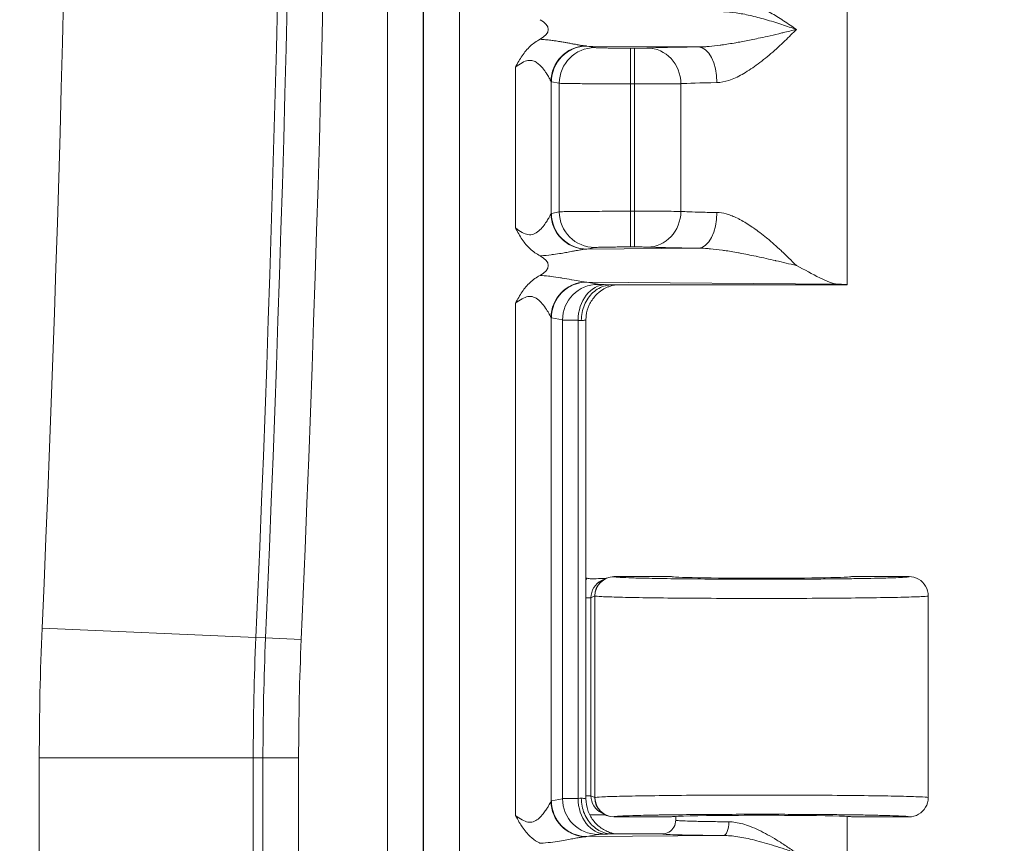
# Model space of a CAD drawing. Header units: inches. Extents: x 0.3 to 84.8, y 1.5 to 53.5.
# Tile 70 of 107: x 75.6 to 77.4, y 23.3 to 24.8. Entities that reach past the tile are written whole.
import ezdxf

# ---------------------------------------------------------------- set-up
doc = ezdxf.new("R2010")
doc.units = ezdxf.units.IN
doc.header["$LTSCALE"] = 2.5
doc.header["$MEASUREMENT"] = 0
for name, color, linetype, lineweight in [('Dimension (ANSI)', 7, 'Continuous', 9), ('Visible (ANSI)', 7, 'Continuous', 18), ('Visible Narrow (ANSI)', 7, 'Continuous', 5)]:
    doc.layers.add(name, color=color, linetype=linetype, lineweight=lineweight)
doc.styles.add('Note Text (ANSI)', font='arial.ttf')
doc.dimstyles.new('.XX', dxfattribs={"dimscale": 2.5, "dimtxt": 0.095, "dimasz": 0.125, "dimexe": 0.1875, "dimexo": 0.0625, "dimgap": 0.0625, "dimtad": 0, "dimtih": 1, "dimtoh": 1, "dimrnd": 1e-08, "dimzin": 0, "dimdsep": 46, "dimtxsty": 'Note Text (ANSI)', "dimblk": 'Filled-1', "dimcen": 0.09, "dimdle": 0.45, "dimclrd": 256, "dimclre": 256, "dimclrt": 256, "dimadec": 0, "dimazin": 1, "dimtfac": 1.263158, "dimtofl": 0, "dimtmove": 0, "dimatfit": 3, "dimfxl": 1, "dimtolj": 1, "dimtzin": 4, "dimlwd": -1, "dimlwe": -1, "dimarcsym": 0})

# ---------------------------------------------------------------- blocks, each defined once
blk = doc.blocks.new('Filled-1')
at = {"color": 0}
for p, q in [((0, 0), (-1, 0.25)), ((-1, 0.25), (-1, -0.25)), ((-1, 0), (0, 0)), ((-1, -0.25), (0, 0))]:
    blk.add_line(p, q, dxfattribs=at)
at = {"color": 0, "flags": 128}
blk.add_lwpolyline([(-1, -0.25), (0, 0), (-1, 0.25), (-1, -0.25)], dxfattribs=at)
at = {"color": 0}
blk.add_solid([(-1, -0.25), (0, 0), (-1, 0.25), (-1, -0.25)], dxfattribs=at)
blk = doc.blocks.new('*D51')
at = {"layer": 'Defpoints', "color": 0, "transparency": 16777216}
for p in [(69.1069, 30.1656), (69.1069, 22.5406), (78.5675, 22.5406)]:
    blk.add_point(p, dxfattribs=at)
at = {"layer": 'Dimension (ANSI)', "transparency": 16777216}
for p, q in [((69.2632, 30.1656), (79.0362, 30.1656)), ((78.5675, 29.8531), (78.5675, 26.6307)), ((78.5675, 22.8531), (78.5675, 26.0755)), ((69.2632, 22.5406), (79.0362, 22.5406))]:
    blk.add_line(p, q, dxfattribs=at)
at = {"layer": 'Dimension (ANSI)', "transparency": 16777216, "xscale": 0.3125, "yscale": 0.3125, "zscale": 0.3125}
for p, rotation in [((78.5675, 30.1656), 90), ((78.5675, 22.5406), 270)]:
    blk.add_blockref('Filled-1', p, dxfattribs=dict(at, rotation=rotation))
at = {"layer": 'Dimension (ANSI)', "transparency": 16777216, "insert": (78.26, 26.4744), "char_height": 0.2375, "attachment_point": 1, "style": 'Note Text (ANSI)'}
blk.add_mtext('\\A1;7.63', dxfattribs=at)
blk = doc.blocks.new('*D53')
at = {"layer": 'Defpoints', "color": 0, "transparency": 16777216}
for p in [(68.6073, 32.3656), (68.6073, 20.3406), (80.6698, 20.3406)]:
    blk.add_point(p, dxfattribs=at)
at = {"layer": 'Dimension (ANSI)', "transparency": 16777216}
for p, q in [((68.7635, 32.3656), (81.1385, 32.3656)), ((80.6698, 32.0531), (80.6698, 28.0394)), ((80.6698, 20.6531), (80.6698, 27.4842)), ((68.7635, 20.3406), (81.1385, 20.3406))]:
    blk.add_line(p, q, dxfattribs=at)
at = {"layer": 'Dimension (ANSI)', "transparency": 16777216, "xscale": 0.3125, "yscale": 0.3125, "zscale": 0.3125}
for p, rotation in [((80.6698, 32.3656), 90), ((80.6698, 20.3406), 270)]:
    blk.add_blockref('Filled-1', p, dxfattribs=dict(at, rotation=rotation))
at = {"layer": 'Dimension (ANSI)', "transparency": 16777216, "insert": (80.2802, 27.8831), "char_height": 0.2375, "attachment_point": 1, "style": 'Note Text (ANSI)'}
blk.add_mtext('\\A1;12.03', dxfattribs=at)

msp = doc.modelspace()

# ---------------------------------------------------------------- linework, layer by layer
at = {"layer": 'Visible (ANSI)'}
for p, q in [((77.1232, 24.3531), (77.1232, 24.8849)), ((76.6217, 24.7819), (76.6217, 24.7819)), ((76.5969, 24.7616), (76.5969, 24.7616)), ((76.6217, 24.77), (76.6217, 24.77)), ((76.5948, 24.7586), (76.5948, 24.7586)), ((76.6217, 24.4362), (76.6217, 24.4362)), ((76.6217, 24.414), (76.6217, 24.414)), ((76.6217, 24.3519), (76.6217, 24.3519)), ((76.6951, 24.3531), (77.1232, 24.3531)), ((76.5969, 24.3316), (76.5969, 24.3316)), ((76.6217, 24.3332), (76.6217, 24.3332)), ((76.5948, 24.3286), (76.5948, 24.3286)), ((76.647, 23.4169), (76.647, 24.2892)), ((76.6824, 23.8179), (76.6755, 23.8145)), ((76.6834, 23.8181), (76.6834, 23.8181)), ((76.8032, 23.8216), (76.698, 23.8216)), ((77.2357, 23.8216), (77.1307, 23.8216)), ((77.2707, 23.7866), (77.2707, 23.4191)), ((76.6755, 23.3912), (76.6824, 23.3878)), ((76.6834, 23.3876), (76.6834, 23.3876)), ((76.698, 23.3841), (76.8032, 23.3841)), ((76.8107, 23.3781), (76.8107, 23.3849)), ((77.1232, 22.8531), (77.1232, 23.3849)), ((77.1307, 23.3841), (77.2357, 23.3841)), ((76.6217, 23.344), (76.6217, 23.344)), ((76.7857, 23.3531), (76.6951, 23.3531)), ((76.5948, 23.3393), (76.5948, 23.3393)), ((76.5969, 23.3396), (76.5969, 23.3396))]:
    msp.add_line(p, q, dxfattribs=at)
for centre, major_axis, ratio, start_param, end_param in [((76.508, 24.8181), (-0.0702, 0), 0.412637, 2.479353, 3.804696), ((76.508, 24.3881), (-0.0702, 0), 0.412637, 2.479399, 3.804007), ((76.9669, 24.3531), (0.1562, 0), 0.017455, 6.275185, 6.772124), ((76.6568, 23.8528), (-0.0345, -0.0069), 0.996044, 1.092966, 1.154347), ((76.698, 23.7866), (0, 0.035), 0.999239, 0, 1.570796), ((76.6912, 23.7832), (0.0314, 0.0157), 0.998372, 1.418009, 1.418642), ((76.9669, 23.8216), (0.1638, 0), 0.017455, 3.141593, 6.283185), ((76.698, 23.4191), (0, -0.035), 0.999239, 4.712389, 6.283185), ((76.6912, 23.4225), (0.0314, -0.0156), 0.998357, 4.8633, 4.863934), ((76.9669, 23.3841), (0.1638, 0), 0.017455, 0, 3.141593), ((76.6568, 23.3529), (-0.0345, 0.0069), 0.996044, 6.001653, 6.001835)]:
    msp.add_ellipse(centre, major_axis=major_axis, ratio=ratio, start_param=start_param, end_param=end_param, dxfattribs=at)
for points, knots in [([(76.5186, 24.7495), (76.5226, 24.7569), (76.5265, 24.764), (76.5308, 24.7704), (76.5351, 24.7768), (76.54, 24.7825), (76.5454, 24.7875), (76.5508, 24.7925), (76.5567, 24.7968), (76.5633, 24.8002)], [0, 0, 0, 0, 0.333333, 0.333333, 0.333333, 0.666667, 0.666667, 0.666667, 1, 1, 1, 1]), ([(77.0304, 24.3881), (77.0452, 24.3806), (77.06, 24.3725), (77.0857, 24.3596), (77.0966, 24.3546), (77.1049, 24.3544)], [0.0000001, 0.0000001, 0.0000001, 0.0000001, 0.135667, 0.135667, 0.2691124, 0.2691124, 0.2691124, 0.2691124]), ([(76.5186, 24.3195), (76.5225, 24.3268), (76.5264, 24.3338), (76.5307, 24.3402), (76.5351, 24.3466), (76.5399, 24.3524), (76.5453, 24.3575), (76.5507, 24.3625), (76.5567, 24.3668), (76.5633, 24.3702)], [0, 0, 0, 0, 0.333333, 0.333333, 0.333333, 0.666667, 0.666667, 0.666667, 1, 1, 1, 1]), ([(76.6386, 24.2881), (76.6386, 24.293), (76.639, 24.2979), (76.64, 24.3026), (76.6409, 24.3074), (76.6424, 24.312), (76.6442, 24.3164), (76.646, 24.3207), (76.6483, 24.3248), (76.6509, 24.3286), (76.6535, 24.3324), (76.6565, 24.3358), (76.6598, 24.3388), (76.6631, 24.3419), (76.6667, 24.3445), (76.6705, 24.3466), (76.6742, 24.3487), (76.6782, 24.3503), (76.6824, 24.3514), (76.6866, 24.3525), (76.691, 24.3531), (76.6951, 24.3531)], [0, 0, 0, 0, 0.1428571, 0.1428571, 0.1428571, 0.2857143, 0.2857143, 0.2857143, 0.4285714, 0.4285714, 0.4285714, 0.5714286, 0.5714286, 0.5714286, 0.7142857, 0.7142857, 0.7142857, 0.8571429, 0.8571429, 0.8571429, 1, 1, 1, 1]), ([(76.7007, 24.3531), (76.6997, 24.3529), (76.6984, 24.3526), (76.6957, 24.352), (76.6943, 24.3517), (76.691, 24.3506), (76.689, 24.3499), (76.6838, 24.3478), (76.6805, 24.3461), (76.6727, 24.3412), (76.6683, 24.3375), (76.6598, 24.3284), (76.656, 24.3227), (76.6502, 24.3104), (76.6483, 24.3036), (76.6472, 24.2942), (76.647, 24.2917), (76.647, 24.2892)], [0.1317767, 0.1317767, 0.1317767, 0.1317767, 0.1457868, 0.1457868, 0.1578258, 0.1578258, 0.1745624, 0.1745624, 0.2022399, 0.2022399, 0.2455131, 0.2455131, 0.2969147, 0.2969147, 0.3494567, 0.3494567, 0.3686377, 0.3686377, 0.3686377, 0.3686377]), ([(76.6491, 23.8186), (76.6504, 23.8184), (76.6516, 23.8182), (76.6541, 23.8179), (76.6552, 23.8178), (76.6564, 23.8178)], [-0.01882632, -0.01882632, -0.01882632, -0.01882632, -0.00908037, -0.00908037, -0.00005706, -0.00005706, -0.00005706, -0.00005706]), ([(76.6564, 23.8178), (76.6629, 23.8179), (76.6689, 23.8179), (76.6771, 23.818), (76.68, 23.818), (76.6827, 23.8181)], [-0.06906347, -0.06906347, -0.06906347, -0.06906347, -0.03760476, -0.03760476, -0.01863805, -0.01863805, -0.01863805, -0.01863805]), ([(77.2357, 23.8216), (77.2418, 23.8216), (77.2479, 23.82), (77.2532, 23.8169), (77.2585, 23.8138), (77.2629, 23.8094), (77.266, 23.8041), (77.269, 23.7988), (77.2707, 23.7927), (77.2707, 23.7866)], [0, 0, 0, 0, 0.333333, 0.333333, 0.333333, 0.666667, 0.666667, 0.666667, 1, 1, 1, 1]), ([(76.6386, 23.4181), (76.6386, 23.4133), (76.639, 23.4084), (76.64, 23.4037), (76.6409, 23.399), (76.6423, 23.3944), (76.6441, 23.39), (76.6459, 23.3856), (76.6482, 23.3814), (76.6509, 23.3776), (76.6535, 23.3737), (76.6565, 23.3703), (76.6599, 23.3672), (76.6632, 23.3642), (76.6668, 23.3616), (76.6706, 23.3595), (76.6745, 23.3573), (76.6785, 23.3557), (76.6826, 23.3547), (76.6866, 23.3536), (76.6906, 23.3531), (76.6951, 23.3531)], [0, 0, 0, 0, 0.142857, 0.142857, 0.142857, 0.285714, 0.285714, 0.285714, 0.428571, 0.428571, 0.428571, 0.571429, 0.571429, 0.571429, 0.714286, 0.714286, 0.714286, 0.857143, 0.857143, 0.857143, 1, 1, 1, 1]), ([(76.647, 23.4169), (76.647, 23.4099), (76.6482, 23.4028), (76.6527, 23.3896), (76.656, 23.3834), (76.6643, 23.3724), (76.6694, 23.3675), (76.6777, 23.3617), (76.6807, 23.36), (76.6864, 23.3572), (76.6892, 23.3561), (76.6939, 23.3546), (76.6957, 23.3541), (76.6982, 23.3535), (76.699, 23.3534), (76.7001, 23.3532), (76.7004, 23.3531), (76.7007, 23.3531)], [0, 0, 0, 0, 0.0535069, 0.0535069, 0.1061098, 0.1061098, 0.1586969, 0.1586969, 0.1843385, 0.1843385, 0.2079962, 0.2079962, 0.2240638, 0.2240638, 0.232555, 0.232555, 0.2367634, 0.2367634, 0.2367634, 0.2367634]), ([(77.2357, 23.3841), (77.2418, 23.3841), (77.2479, 23.3857), (77.2532, 23.3888), (77.2585, 23.3918), (77.2629, 23.3963), (77.266, 23.4016), (77.269, 23.4068), (77.2706, 23.4127), (77.2707, 23.4187)], [0, 0, 0, 0, 0.3333333, 0.3333333, 0.3333333, 0.6666667, 0.6666667, 0.6666667, 0.9923542, 0.9923542, 0.9923542, 0.9923542]), ([(76.5632, 23.336), (76.5617, 23.3367), (76.5603, 23.3376), (76.5588, 23.3384), (76.5541, 23.3413), (76.5496, 23.3447), (76.5455, 23.3485), (76.5428, 23.3509), (76.5404, 23.3535), (76.538, 23.3563), (76.5355, 23.3592), (76.5331, 23.3624), (76.5308, 23.3657), (76.529, 23.3684), (76.5273, 23.3712), (76.5256, 23.3741), (76.5232, 23.3781), (76.5209, 23.3823), (76.5186, 23.3867)], [0, 0, 0, 0, 0.077891, 0.077891, 0.077891, 0.333333, 0.333333, 0.333333, 0.4931, 0.4931, 0.4931, 0.666667, 0.666667, 0.666667, 0.805305, 0.805305, 0.805305, 1, 1, 1, 1]), ([(76.6827, 23.3876), (76.6799, 23.3877), (76.677, 23.3877), (76.669, 23.3878), (76.663, 23.3878), (76.6564, 23.3878)], [-0.08229698, -0.08229698, -0.08229698, -0.08229698, -0.05167569, -0.05167569, -0.00005735, -0.00005735, -0.00005735, -0.00005735]), ([(76.7857, 23.3531), (76.79, 23.3531), (76.7944, 23.3542), (76.7982, 23.3564), (76.802, 23.3586), (76.8052, 23.3618), (76.8074, 23.3656), (76.8095, 23.3693), (76.8107, 23.3737), (76.8107, 23.378)], [0, 0, 0, 0, 0.3333333, 0.3333333, 0.3333333, 0.6666667, 0.6666667, 0.6666667, 0.9993553, 0.9993553, 0.9993553, 0.9993553])]:
    msp.add_open_spline(points, degree=3, knots=knots, dxfattribs=at)
for points in [[(76.5633, 24.4059), (76.5568, 24.4093), (76.5449, 24.4177), (76.5303, 24.4351), (76.5226, 24.4492), (76.5186, 24.4567)], [(76.647, 24.2892), (76.647, 24.2892), (76.647, 24.2892), (76.647, 24.2892)], [(76.647, 23.4169), (76.647, 23.4169), (76.647, 23.4169), (76.647, 23.4169)], [(77.2707, 23.4191), (77.2707, 23.419), (77.2707, 23.4188), (77.2707, 23.4187)], [(76.6564, 23.3878), (76.6556, 23.3878), (76.6548, 23.3878), (76.654, 23.3877)]]:
    msp.add_open_spline(points, degree=3, dxfattribs=at)
at = {"layer": 'Visible Narrow (ANSI)'}
for p, q in [((76.2853, 29.8994), (76.2853, 22.8067)), ((76.3503, 29.8994), (76.3503, 22.8067)), ((76.3513, 22.8067), (76.3513, 29.8994)), ((76.4163, 22.8067), (76.4163, 29.8994)), ((76.6489, 24.788), (76.852, 24.7864)), ((76.6489, 24.788), (76.6632, 24.7851)), ((76.7279, 24.7191), (76.7279, 24.7841)), ((76.7279, 24.7841), (76.7354, 24.7841)), ((76.5186, 24.7495), (76.5186, 24.4567)), ((76.5834, 24.7235), (76.5834, 24.4827)), ((76.5842, 24.723), (76.5984, 24.7201)), ((76.5984, 24.7201), (76.5984, 24.486)), ((76.7279, 24.7191), (76.7279, 24.487)), ((76.7279, 24.7191), (76.7354, 24.7191)), ((76.7354, 24.7191), (76.7354, 24.487)), ((76.82, 24.7194), (76.82, 24.4867)), ((76.5842, 24.4831), (76.5984, 24.486)), ((76.7279, 24.487), (76.7354, 24.487)), ((76.7279, 24.422), (76.7279, 24.487)), ((76.6489, 24.4182), (76.6632, 24.421)), ((76.6489, 24.4182), (76.852, 24.4198)), ((76.7279, 24.422), (76.7354, 24.422)), ((76.6489, 24.358), (77.1049, 24.3544)), ((76.6489, 24.358), (76.669, 24.354)), ((76.5186, 24.3195), (76.5186, 23.3867)), ((76.5834, 24.2935), (76.5834, 23.4127)), ((76.5842, 24.293), (76.6043, 24.289)), ((76.6043, 24.289), (76.6043, 23.4172)), ((76.6326, 24.2884), (76.6326, 23.4178)), ((76.6983, 23.8214), (76.698, 23.8216)), ((76.6561, 23.7831), (76.647, 23.7831)), ((76.663, 23.7866), (76.6561, 23.7831)), ((76.6561, 23.4226), (76.6561, 23.7831)), ((76.6634, 23.7864), (76.663, 23.7866)), ((76.6634, 23.7864), (76.6634, 23.4193)), ((76.0457, 23.7108), (75.656, 23.7278)), ((76.0633, 23.71), (76.0457, 23.7108)), ((76.1282, 23.7072), (76.0633, 23.71)), ((75.6509, 23.0134), (75.6509, 23.4917)), ((76.0409, 23.4917), (75.6509, 23.4917)), ((76.0409, 23.0134), (76.0409, 23.4917)), ((76.0585, 23.4917), (76.0409, 23.4917)), ((76.1235, 23.4917), (76.0585, 23.4917)), ((76.0585, 23.0134), (76.0585, 23.4917)), ((76.1235, 23.0134), (76.1235, 23.4917)), ((76.5842, 23.4131), (76.6043, 23.4172)), ((76.6561, 23.4226), (76.647, 23.4226)), ((76.6561, 23.4226), (76.663, 23.4191)), ((76.663, 23.4191), (76.6634, 23.4193)), ((76.698, 23.3841), (76.6983, 23.3843)), ((76.6489, 23.3482), (76.669, 23.3522)), ((76.6489, 23.3482), (76.8979, 23.3501))]:
    msp.add_line(p, q, dxfattribs=at)
for centre, radius, start, end in [((15.5907, 26.3531), 60.5127, 357.49742, 2.50258), ((15.5907, 26.3531), 60.5304, 357.49742, 2.50258), ((15.5907, 26.3531), 60.5954, 357.49742, 2.50258), ((15.5907, 26.3531), 60.1227, 357.49742, 2.50258), ((81.0594, 23.4917), 5.4085, 177.4974, 180), ((81.0594, 23.4917), 5.0186, 177.4974, 180), ((81.0594, 23.4917), 5.0009, 177.4974, 180), ((81.0594, 23.4917), 4.9359, 177.4974, 180)]:
    msp.add_arc(centre, radius, start, end, dxfattribs=at)
for centre, major_axis, ratio, start_param, end_param in [((76.6481, 24.7235), (0.0468, 0.0451), 0.992152, 0.842051, 2.370417), ((76.6489, 24.723), (0.0127, 0.0637), 0.996044, 0.197689, 1.766964), ((76.6632, 24.7201), (0.0127, 0.0637), 0.996044, 0.19774, 1.766965), ((76.7354, 24.7191), (0, 0.065), 0.00001, 0.017032, 1.570797), ((76.7589, 24.7194), (-0.0031, 0.0649), 0.940262, 4.66704, 6.231911), ((76.852, 24.7214), (-0.0007, 0.065), 0.519691, 4.707083, 6.262992), ((76.5838, 24.7237), (0.000714, -0.00065), 0.462555, 4.562475, 5.634598), ((76.967, 24.7181), (-0.1563, 0), 0.024701, 5.258774, 5.936286), ((76.5838, 24.481), (-0.00078, -0.00208), 0.551437, 3.473171, 4.051515), ((76.6481, 24.4827), (-0.0468, 0.0451), 0.992153, 0.771315, 2.299733), ((76.6489, 24.4831), (0.0127, -0.0637), 0.996044, 4.516222, 6.085497), ((76.6632, 24.486), (0.0127, -0.0637), 0.996044, 4.51622, 6.085431), ((76.7354, 24.487), (0, -0.065), 0.00001, 4.712315, 6.265551), ((76.7589, 24.4867), (-0.0031, -0.0649), 0.940262, 0.051275, 1.616145), ((76.852, 24.4848), (-0.0007, -0.065), 0.519468, 0.020441, 1.576278), ((76.6481, 24.2935), (0.0468, 0.0451), 0.992152, 0.84205, 2.370417), ((76.6489, 24.293), (0.0127, 0.0637), 0.996044, 0.197689, 1.766964), ((76.669, 24.289), (0.0127, 0.0637), 0.996044, 0.197752, 1.766963), ((76.6832, 24.2884), (0.0014, 0.065), 0.777978, 0.027781, 1.587614), ((76.5838, 24.2937), (0.000713, -0.00065), 0.462307, 4.562841, 5.635562), ((76.582, 24.2869), (0.0651, 0), 0.034788, 0.516662, 0.678821), ((76.6908, 23.7833), (-0.0259, -0.0484), 0.996516, 4.501206, 4.562431), ((76.6912, 23.7832), (0.0314, 0.0157), 0.998372, 1.571022, 2.678596), ((76.6983, 23.7864), (0.0156, 0.0313), 0.999239, 0.46383, 2.034018), ((76.669, 23.4172), (0.0127, -0.0637), 0.996044, 4.516225, 6.085408), ((76.5819, 23.4192), (0.0651, 0), 0.035116, 5.604467, 5.766579), ((76.6832, 23.4178), (0.0014, -0.065), 0.777978, 4.695572, 6.255393), ((76.6912, 23.4225), (0.0314, -0.0156), 0.998357, 3.603329, 4.710922), ((76.6984, 23.4193), (0.0156, -0.0313), 0.999239, 4.249168, 5.819089), ((76.5842, 23.2866), (0.0002, 0.1265), 0.087127, 0.017908, 0.089752), ((76.6481, 23.4127), (-0.0468, 0.0451), 0.992154, 0.771332, 2.299801), ((76.6489, 23.4131), (0.0127, -0.0637), 0.996044, 4.516222, 6.085497), ((76.8979, 23.3751), (-0.0002, -0.025), 0.380984, 0.018867, 1.573534)]:
    msp.add_ellipse(centre, major_axis=major_axis, ratio=ratio, start_param=start_param, end_param=end_param, dxfattribs=at)
for points, knots in [([(76.9074, 24.8751), (76.9106, 24.8751), (76.9139, 24.8748), (76.9173, 24.8744), (76.9214, 24.8738), (76.9256, 24.873), (76.9299, 24.8719), (76.9345, 24.8707), (76.9393, 24.8692), (76.9442, 24.8674), (76.9476, 24.8661), (76.951, 24.8648), (76.9544, 24.8633), (76.9606, 24.8606), (76.9668, 24.8576), (76.9732, 24.8542), (76.9757, 24.8529), (76.9781, 24.8516), (76.9805, 24.8502), (76.9883, 24.8459), (76.9962, 24.8411), (77.0037, 24.8363), (77.0048, 24.8356), (77.0059, 24.8348), (77.0071, 24.8341), (77.0155, 24.8286), (77.0231, 24.8233), (77.0304, 24.8181)], [0.0000128, 0.0000128, 0.0000128, 0.0000128, 0.0907412, 0.0907412, 0.0907412, 0.2, 0.2, 0.2, 0.3183108, 0.3183108, 0.3183108, 0.4, 0.4, 0.4, 0.5450922, 0.5450922, 0.5450922, 0.6, 0.6, 0.6, 0.7733155, 0.7733155, 0.7733155, 0.8, 0.8, 0.8, 1, 1, 1, 1]), ([(76.8979, 24.8501), (76.9049, 24.8501), (76.9125, 24.8495), (76.9206, 24.8484), (76.9287, 24.8472), (76.9373, 24.8456), (76.9462, 24.8436), (76.9552, 24.8415), (76.9646, 24.8391), (76.9743, 24.8363), (76.9841, 24.8335), (76.9943, 24.8303), (77.0037, 24.8272), (77.0132, 24.8241), (77.0219, 24.821), (77.0304, 24.8181)], [0, 0, 0, 0, 0.2, 0.2, 0.2, 0.4, 0.4, 0.4, 0.6, 0.6, 0.6, 0.8, 0.8, 0.8, 1, 1, 1, 1]), ([(76.852, 24.7864), (76.8555, 24.7864), (76.8592, 24.7865), (76.8631, 24.7867), (76.8659, 24.7868), (76.8688, 24.787), (76.8717, 24.7873), (76.8779, 24.7878), (76.8845, 24.7885), (76.8914, 24.7895), (76.8925, 24.7896), (76.8935, 24.7897), (76.8946, 24.7899), (76.9027, 24.791), (76.9112, 24.7924), (76.9202, 24.794), (76.9215, 24.7942), (76.9229, 24.7944), (76.9242, 24.7947), (76.932, 24.7961), (76.94, 24.7976), (76.9482, 24.7993), (76.9524, 24.8002), (76.9566, 24.801), (76.9609, 24.802), (76.9664, 24.8031), (76.9719, 24.8044), (76.9775, 24.8056), (76.9846, 24.8072), (76.9916, 24.8088), (76.9983, 24.8104), (77.0009, 24.811), (77.0034, 24.8116), (77.0059, 24.8121), (77.0148, 24.8143), (77.0229, 24.8162), (77.0304, 24.8181)], [0.0000204, 0.0000204, 0.0000204, 0.0000204, 0.0834272, 0.0834272, 0.0834272, 0.1428571, 0.1428571, 0.1428571, 0.267082, 0.267082, 0.267082, 0.2857143, 0.2857143, 0.2857143, 0.4285714, 0.4285714, 0.4285714, 0.4498211, 0.4498211, 0.4498211, 0.5714286, 0.5714286, 0.5714286, 0.6335924, 0.6335924, 0.6335924, 0.7142857, 0.7142857, 0.7142857, 0.8176679, 0.8176679, 0.8176679, 0.8571429, 0.8571429, 0.8571429, 1, 1, 1, 1]), ([(76.8858, 24.7214), (76.8926, 24.7215), (76.8998, 24.7229), (76.9075, 24.7254), (76.9152, 24.728), (76.9232, 24.7317), (76.9316, 24.7364), (76.9399, 24.741), (76.9486, 24.7466), (76.9574, 24.753), (76.9662, 24.7594), (76.9752, 24.7666), (76.9841, 24.7742), (76.993, 24.7818), (77.0017, 24.7898), (77.0095, 24.7973), (77.0173, 24.8048), (77.0241, 24.8116), (77.0304, 24.8181)], [0.0000237, 0.0000237, 0.0000237, 0.0000237, 0.1666667, 0.1666667, 0.1666667, 0.3333333, 0.3333333, 0.3333333, 0.5, 0.5, 0.5, 0.6666667, 0.6666667, 0.6666667, 0.8333333, 0.8333333, 0.8333333, 1, 1, 1, 1]), ([(76.5633, 24.8002), (76.5668, 24.8001), (76.57, 24.7998), (76.5731, 24.7995), (76.5749, 24.7994), (76.5766, 24.7992), (76.5783, 24.799), (76.5815, 24.7987), (76.5846, 24.7983), (76.5874, 24.7979), (76.5886, 24.7978), (76.5896, 24.7976), (76.5907, 24.7975), (76.5938, 24.797), (76.5966, 24.7966), (76.5993, 24.7961), (76.5999, 24.796), (76.6005, 24.7959), (76.6012, 24.7958), (76.604, 24.7954), (76.6067, 24.7949), (76.6093, 24.7944), (76.6095, 24.7944), (76.6098, 24.7943), (76.6101, 24.7943), (76.6128, 24.7938), (76.6154, 24.7933), (76.6177, 24.7929), (76.6202, 24.7924), (76.6224, 24.792), (76.6245, 24.7916), (76.6247, 24.7916), (76.6248, 24.7916), (76.625, 24.7915), (76.6269, 24.7912), (76.6286, 24.7909), (76.6303, 24.7906), (76.6306, 24.7905), (76.6309, 24.7905), (76.6312, 24.7904), (76.6326, 24.7901), (76.634, 24.7899), (76.6353, 24.7897), (76.6357, 24.7896), (76.636, 24.7895), (76.6364, 24.7895), (76.6375, 24.7893), (76.6385, 24.7891), (76.6395, 24.789), (76.6399, 24.7889), (76.6403, 24.7888), (76.6408, 24.7888), (76.6415, 24.7887), (76.6423, 24.7886), (76.643, 24.7885), (76.6434, 24.7884), (76.6439, 24.7884), (76.6443, 24.7883), (76.6449, 24.7882), (76.6454, 24.7882), (76.6459, 24.7881)], [0.0000004, 0.0000004, 0.0000004, 0.0000004, 0.0575391, 0.0575391, 0.0575391, 0.0909091, 0.0909091, 0.0909091, 0.1563966, 0.1563966, 0.1563966, 0.1818182, 0.1818182, 0.1818182, 0.2554184, 0.2554184, 0.2554184, 0.2727273, 0.2727273, 0.2727273, 0.3544757, 0.3544757, 0.3544757, 0.3636364, 0.3636364, 0.3636364, 0.4535017, 0.4535017, 0.4535017, 0.5454545, 0.5454545, 0.5454545, 0.5525065, 0.5525065, 0.5525065, 0.6363636, 0.6363636, 0.6363636, 0.6515861, 0.6515861, 0.6515861, 0.7272727, 0.7272727, 0.7272727, 0.7506351, 0.7506351, 0.7506351, 0.8181818, 0.8181818, 0.8181818, 0.8497133, 0.8497133, 0.8497133, 0.9090909, 0.9090909, 0.9090909, 0.9485907, 0.9485907, 0.9485907, 1, 1, 1, 1]), ([(76.6459, 24.7881), (76.6464, 24.7881), (76.6474, 24.788), (76.6484, 24.788), (76.6489, 24.788)], [0.0001254, 0.0001254, 0.0001254, 0.0001254, 0.5, 1, 1, 1, 1]), ([(76.6632, 24.7851), (76.6634, 24.7851), (76.6637, 24.785), (76.6642, 24.785), (76.665, 24.7849), (76.6662, 24.7849), (76.6676, 24.7848), (76.6687, 24.7848), (76.6699, 24.7847), (76.6712, 24.7847), (76.673, 24.7846), (76.6751, 24.7846), (76.6774, 24.7845), (76.6793, 24.7845), (76.6814, 24.7844), (76.6836, 24.7844), (76.6861, 24.7844), (76.6888, 24.7843), (76.6916, 24.7843), (76.6944, 24.7843), (76.6973, 24.7842), (76.7003, 24.7842), (76.7031, 24.7842), (76.706, 24.7842), (76.709, 24.7841), (76.7124, 24.7841), (76.7159, 24.7841), (76.7195, 24.7841), (76.7223, 24.7841), (76.7251, 24.7841), (76.7279, 24.7841)], [0.0000002, 0.0000002, 0.0000002, 0.0000002, 0.0761234, 0.0761234, 0.0761234, 0.2, 0.2, 0.2, 0.2862505, 0.2862505, 0.2862505, 0.4, 0.4, 0.4, 0.4944897, 0.4944897, 0.4944897, 0.6, 0.6, 0.6, 0.7026616, 0.7026616, 0.7026616, 0.8, 0.8, 0.8, 0.9128562, 0.9128562, 0.9128562, 1, 1, 1, 1]), ([(76.7354, 24.7841), (76.7359, 24.7841), (76.7365, 24.7841), (76.7371, 24.7841), (76.7391, 24.7841), (76.741, 24.7841), (76.7429, 24.7841), (76.7438, 24.7841), (76.7447, 24.7841), (76.7456, 24.7841), (76.7471, 24.7841), (76.7484, 24.7842), (76.7497, 24.7842), (76.7508, 24.7842), (76.7519, 24.7842), (76.7529, 24.7842), (76.7537, 24.7842), (76.7545, 24.7842), (76.7552, 24.7843), (76.7563, 24.7843), (76.7572, 24.7843), (76.758, 24.7843), (76.7583, 24.7844), (76.7586, 24.7844), (76.7589, 24.7844)], [0.0000003, 0.0000003, 0.0000003, 0.0000003, 0.0563126, 0.0563126, 0.0563126, 0.25, 0.25, 0.25, 0.3464233, 0.3464233, 0.3464233, 0.5, 0.5, 0.5, 0.6339324, 0.6339324, 0.6339324, 0.75, 0.75, 0.75, 0.9244918, 0.9244918, 0.9244918, 1, 1, 1, 1]), ([(76.5186, 24.7495), (76.5229, 24.7527), (76.5269, 24.7554), (76.5306, 24.7575), (76.5344, 24.7596), (76.538, 24.761), (76.5413, 24.7616), (76.5446, 24.7622), (76.5477, 24.7619), (76.5504, 24.7611), (76.5531, 24.7603), (76.5556, 24.759), (76.5577, 24.7575), (76.5599, 24.7561), (76.5618, 24.7544), (76.5635, 24.7527), (76.5653, 24.751), (76.5668, 24.7493), (76.5682, 24.7476), (76.5696, 24.7459), (76.5708, 24.7443), (76.5719, 24.7427), (76.5731, 24.7411), (76.5741, 24.7396), (76.575, 24.7382), (76.5759, 24.7368), (76.5767, 24.7355), (76.5775, 24.7343), (76.5782, 24.7331), (76.5789, 24.732), (76.5794, 24.7309), (76.58, 24.7299), (76.5805, 24.729), (76.581, 24.7282), (76.5814, 24.7273), (76.5818, 24.7266), (76.5821, 24.726), (76.5824, 24.7254), (76.5827, 24.7249), (76.5829, 24.7245), (76.5831, 24.724), (76.5833, 24.7237), (76.5834, 24.7235)], [0, 0, 0, 0, 0.0714286, 0.0714286, 0.0714286, 0.1428571, 0.1428571, 0.1428571, 0.2142857, 0.2142857, 0.2142857, 0.2857143, 0.2857143, 0.2857143, 0.3571429, 0.3571429, 0.3571429, 0.4285714, 0.4285714, 0.4285714, 0.5, 0.5, 0.5, 0.5714286, 0.5714286, 0.5714286, 0.6428571, 0.6428571, 0.6428571, 0.7142857, 0.7142857, 0.7142857, 0.7857143, 0.7857143, 0.7857143, 0.8571429, 0.8571429, 0.8571429, 0.9285714, 0.9285714, 0.9285714, 0.9999991, 0.9999991, 0.9999991, 0.9999991]), ([(76.7354, 24.7191), (76.7445, 24.7191), (76.7629, 24.7191), (76.7879, 24.7192), (76.808, 24.7193), (76.8169, 24.7193), (76.82, 24.7194)], [0, 0, 0, 0, 0.25, 0.5, 0.75, 0.999998, 0.999998, 0.999998, 0.999998]), ([(76.5186, 24.4567), (76.5229, 24.4534), (76.5309, 24.4479), (76.5415, 24.4437), (76.5515, 24.4443), (76.5613, 24.4508), (76.5693, 24.4595), (76.5752, 24.468), (76.5794, 24.4749), (76.5821, 24.4801), (76.5831, 24.4821), (76.5834, 24.4827)], [0, 0, 0, 0, 0.1111111, 0.2222222, 0.3333333, 0.4444444, 0.5555556, 0.6666667, 0.7777778, 0.8888889, 0.9999998, 0.9999998, 0.9999998, 0.9999998]), ([(76.82, 24.4867), (76.824, 24.4865), (76.8345, 24.4859), (76.857, 24.4853), (76.8757, 24.4849), (76.8858, 24.4847)], [0.000012, 0.000012, 0.000012, 0.000012, 0.3333333, 0.6666667, 1, 1, 1, 1]), ([(76.8858, 24.4847), (76.8911, 24.4847), (76.8966, 24.4838), (76.9024, 24.4822), (76.9036, 24.4819), (76.9049, 24.4815), (76.9061, 24.4811), (76.9123, 24.4792), (76.9187, 24.4764), (76.9254, 24.4731), (76.9264, 24.4725), (76.9275, 24.472), (76.9285, 24.4714), (76.9355, 24.4677), (76.9426, 24.4633), (76.9499, 24.4583), (76.9508, 24.4577), (76.9516, 24.4572), (76.9525, 24.4566), (76.9601, 24.4513), (76.9679, 24.4453), (76.9758, 24.4389), (76.9764, 24.4384), (76.977, 24.4379), (76.9776, 24.4374), (76.9858, 24.4306), (76.9942, 24.4232), (77.0027, 24.4153), (77.003, 24.415), (77.0033, 24.4147), (77.0036, 24.4144), (77.0124, 24.4062), (77.0214, 24.3973), (77.0304, 24.3881)], [0.0000042, 0.0000042, 0.0000042, 0.0000042, 0.1379487, 0.1379487, 0.1379487, 0.1666667, 0.1666667, 0.1666667, 0.3104157, 0.3104157, 0.3104157, 0.3333333, 0.3333333, 0.3333333, 0.4827646, 0.4827646, 0.4827646, 0.5, 0.5, 0.5, 0.655164, 0.655164, 0.655164, 0.6666667, 0.6666667, 0.6666667, 0.8275813, 0.8275813, 0.8275813, 0.8333333, 0.8333333, 0.8333333, 1, 1, 1, 1]), ([(76.6632, 24.421), (76.6634, 24.4211), (76.6639, 24.4211), (76.6645, 24.4212), (76.6653, 24.4212), (76.6663, 24.4213), (76.6676, 24.4213), (76.6689, 24.4214), (76.6705, 24.4214), (76.6724, 24.4215), (76.6739, 24.4215), (76.6756, 24.4216), (76.6774, 24.4216), (76.6799, 24.4217), (76.6828, 24.4217), (76.6859, 24.4218), (76.6877, 24.4218), (76.6896, 24.4218), (76.6916, 24.4218), (76.6954, 24.4219), (76.6995, 24.4219), (76.7038, 24.422), (76.7055, 24.422), (76.7072, 24.422), (76.7089, 24.422), (76.7139, 24.422), (76.7189, 24.422), (76.7242, 24.422), (76.7254, 24.422), (76.7267, 24.422), (76.7279, 24.422)], [0.0000002, 0.0000002, 0.0000002, 0.0000002, 0.091109, 0.091109, 0.091109, 0.2, 0.2, 0.2, 0.3100524, 0.3100524, 0.3100524, 0.4, 0.4, 0.4, 0.5270188, 0.5270188, 0.5270188, 0.6, 0.6, 0.6, 0.7439532, 0.7439532, 0.7439532, 0.8, 0.8, 0.8, 0.9622785, 0.9622785, 0.9622785, 1, 1, 1, 1]), ([(76.7354, 24.422), (76.7362, 24.422), (76.7371, 24.422), (76.738, 24.422), (76.7397, 24.422), (76.7413, 24.422), (76.7428, 24.422), (76.7442, 24.422), (76.7456, 24.422), (76.7469, 24.422), (76.7479, 24.422), (76.7488, 24.422), (76.7497, 24.422), (76.7514, 24.4219), (76.7529, 24.4219), (76.7542, 24.4219), (76.7546, 24.4219), (76.7549, 24.4219), (76.7552, 24.4219), (76.7567, 24.4218), (76.758, 24.4218), (76.7589, 24.4217)], [0.0000005, 0.0000005, 0.0000005, 0.0000005, 0.0854636, 0.0854636, 0.0854636, 0.25, 0.25, 0.25, 0.3948556, 0.3948556, 0.3948556, 0.5, 0.5, 0.5, 0.7008966, 0.7008966, 0.7008966, 0.75, 0.75, 0.75, 1, 1, 1, 1]), ([(76.7589, 24.4217), (76.7646, 24.4215), (76.7793, 24.421), (76.8114, 24.4203), (76.8375, 24.4199), (76.852, 24.4198)], [0, 0, 0, 0, 0.3333333, 0.6666667, 0.9999957, 0.9999957, 0.9999957, 0.9999957]), ([(76.852, 24.4198), (76.8575, 24.4198), (76.8634, 24.4195), (76.8698, 24.419), (76.8711, 24.4189), (76.8724, 24.4188), (76.8738, 24.4187), (76.8806, 24.418), (76.8879, 24.4172), (76.8956, 24.4161), (76.8968, 24.4159), (76.898, 24.4158), (76.8993, 24.4156), (76.9074, 24.4144), (76.9159, 24.413), (76.9248, 24.4113), (76.9258, 24.4112), (76.9268, 24.411), (76.9278, 24.4108), (76.9372, 24.409), (76.9469, 24.4071), (76.957, 24.405), (76.9578, 24.4048), (76.9585, 24.4047), (76.9593, 24.4045), (76.9698, 24.4023), (76.9808, 24.3998), (76.9923, 24.3972), (76.9927, 24.3971), (76.9931, 24.397), (76.9935, 24.3969), (77.0053, 24.3941), (77.0177, 24.3912), (77.0304, 24.3881)], [0, 0, 0, 0, 0.138022, 0.138022, 0.138022, 0.1666667, 0.1666667, 0.1666667, 0.3105066, 0.3105066, 0.3105066, 0.3333333, 0.3333333, 0.3333333, 0.4828561, 0.4828561, 0.4828561, 0.5, 0.5, 0.5, 0.6552293, 0.6552293, 0.6552293, 0.6666667, 0.6666667, 0.6666667, 0.8276195, 0.8276195, 0.8276195, 0.8333333, 0.8333333, 0.8333333, 1, 1, 1, 1]), ([(76.5633, 24.4059), (76.5637, 24.4059), (76.5642, 24.4059), (76.5646, 24.406), (76.5713, 24.4063), (76.5776, 24.407), (76.5838, 24.4077), (76.585, 24.4079), (76.5863, 24.4081), (76.5876, 24.4082), (76.5927, 24.4089), (76.5976, 24.4097), (76.6021, 24.4104), (76.6038, 24.4107), (76.6055, 24.411), (76.6071, 24.4113), (76.6107, 24.4119), (76.614, 24.4125), (76.6171, 24.4131), (76.619, 24.4135), (76.6208, 24.4138), (76.6225, 24.4141), (76.6248, 24.4146), (76.627, 24.415), (76.6291, 24.4153), (76.631, 24.4157), (76.6328, 24.416), (76.6346, 24.4163), (76.636, 24.4166), (76.6374, 24.4168), (76.6386, 24.417), (76.6405, 24.4173), (76.6422, 24.4176), (76.6437, 24.4177), (76.6445, 24.4178), (76.6452, 24.4179), (76.6459, 24.418)], [0, 0, 0, 0, 0.009515, 0.009515, 0.009515, 0.166667, 0.166667, 0.166667, 0.199369, 0.199369, 0.199369, 0.333333, 0.333333, 0.333333, 0.384905, 0.384905, 0.384905, 0.5, 0.5, 0.5, 0.570857, 0.570857, 0.570857, 0.666667, 0.666667, 0.666667, 0.757092, 0.757092, 0.757092, 0.833333, 0.833333, 0.833333, 0.94381, 0.94381, 0.94381, 1, 1, 1, 1]), ([(76.6459, 24.418), (76.6464, 24.418), (76.6474, 24.4181), (76.6484, 24.4181), (76.6489, 24.4182)], [0.0000429, 0.0000429, 0.0000429, 0.0000429, 0.5, 1, 1, 1, 1]), ([(76.5633, 24.3702), (76.5685, 24.37), (76.5736, 24.3695), (76.5786, 24.369), (76.5804, 24.3688), (76.5821, 24.3686), (76.5838, 24.3684), (76.5895, 24.3677), (76.5953, 24.3668), (76.6007, 24.3659), (76.6018, 24.3657), (76.6029, 24.3656), (76.6039, 24.3654), (76.6098, 24.3644), (76.6154, 24.3633), (76.6204, 24.3624), (76.6208, 24.3623), (76.6212, 24.3622), (76.6216, 24.3622), (76.627, 24.3612), (76.6317, 24.3603), (76.6357, 24.3596), (76.6398, 24.3589), (76.6432, 24.3584), (76.6459, 24.3581)], [0.0000018, 0.0000018, 0.0000018, 0.0000018, 0.1492213, 0.1492213, 0.1492213, 0.2, 0.2, 0.2, 0.3676329, 0.3676329, 0.3676329, 0.4, 0.4, 0.4, 0.5848493, 0.5848493, 0.5848493, 0.6, 0.6, 0.6, 0.8, 0.8, 0.8, 1, 1, 1, 1]), ([(76.6459, 24.3581), (76.6464, 24.3581), (76.6474, 24.358), (76.6484, 24.358), (76.6489, 24.358)], [0.0001254, 0.0001254, 0.0001254, 0.0001254, 0.5, 1, 1, 1, 1]), ([(76.669, 24.354), (76.6693, 24.3539), (76.6697, 24.3539), (76.6702, 24.3538), (76.671, 24.3538), (76.6721, 24.3537), (76.6735, 24.3536), (76.6747, 24.3536), (76.6762, 24.3535), (76.6779, 24.3535), (76.6795, 24.3534), (76.6812, 24.3534), (76.6832, 24.3533)], [0, 0, 0, 0, 0.210946, 0.210946, 0.210946, 0.5, 0.5, 0.5, 0.761254, 0.761254, 0.761254, 1, 1, 1, 1]), ([(76.6832, 24.3533), (76.6853, 24.3533), (76.6871, 24.3533), (76.6892, 24.3532), (76.6912, 24.3532), (76.6934, 24.3531), (76.6951, 24.3531)], [0, 0, 0, 0, 0.5, 0.5, 0.5, 1, 1, 1, 1]), ([(76.5186, 24.3195), (76.5228, 24.3227), (76.5308, 24.328), (76.5413, 24.3325), (76.5513, 24.3317), (76.561, 24.3259), (76.5699, 24.3159), (76.5769, 24.3055), (76.5815, 24.2973), (76.583, 24.2942), (76.5834, 24.2935)], [0, 0, 0, 0, 0.125, 0.25, 0.375, 0.5, 0.625, 0.75, 0.875, 0.9999995, 0.9999995, 0.9999995, 0.9999995]), ([(76.6043, 24.289), (76.6054, 24.2889), (76.6114, 24.2886), (76.6246, 24.2884), (76.6326, 24.2884)], [0.0000001, 0.0000001, 0.0000001, 0.0000001, 0.5, 0.9999998, 0.9999998, 0.9999998, 0.9999998]), ([(76.6386, 24.2881), (76.6414, 24.2882), (76.6456, 24.2886), (76.647, 24.289), (76.647, 24.2892)], [0, 0, 0, 0, 0.5, 0.9673059, 0.9673059, 0.9673059, 0.9673059]), ([(77.2357, 23.8216), (77.2357, 23.8215), (77.2356, 23.8214), (77.2354, 23.8213), (77.2344, 23.821), (77.2316, 23.8207), (77.2268, 23.8204), (77.225, 23.8203), (77.223, 23.8201), (77.2206, 23.82), (77.2153, 23.8198), (77.2086, 23.8195), (77.2006, 23.8193), (77.1959, 23.8191), (77.1907, 23.819), (77.1851, 23.8188), (77.1772, 23.8186), (77.1684, 23.8185), (77.1588, 23.8183), (77.1503, 23.8181), (77.1413, 23.818), (77.1318, 23.8179), (77.123, 23.8178), (77.1137, 23.8176), (77.1042, 23.8175), (77.0916, 23.8174), (77.0785, 23.8173), (77.0649, 23.8172), (77.0569, 23.8172), (77.0487, 23.8171), (77.0404, 23.8171), (77.0239, 23.817), (77.007, 23.8169), (76.99, 23.8169), (76.9839, 23.8169), (76.9778, 23.8169), (76.9717, 23.8169), (76.9521, 23.8169), (76.9325, 23.8169), (76.9132, 23.817), (76.9097, 23.817), (76.9062, 23.817), (76.9027, 23.817), (76.8812, 23.8171), (76.8604, 23.8173), (76.8409, 23.8174), (76.8399, 23.8174), (76.8389, 23.8175), (76.838, 23.8175), (76.8176, 23.8177), (76.7987, 23.8179), (76.7819, 23.8182), (76.7808, 23.8182), (76.7798, 23.8182), (76.7788, 23.8182), (76.7632, 23.8185), (76.7495, 23.8188), (76.7381, 23.8191), (76.736, 23.8192), (76.7341, 23.8192), (76.7321, 23.8193), (76.7227, 23.8196), (76.7152, 23.8199), (76.7096, 23.8202), (76.7077, 23.8203), (76.7061, 23.8204), (76.7047, 23.8205), (76.7011, 23.8208), (76.6989, 23.8211), (76.6983, 23.8214)], [0, 0, 0, 0, 0.016232, 0.016232, 0.016232, 0.083333, 0.083333, 0.083333, 0.108813, 0.108813, 0.108813, 0.166667, 0.166667, 0.166667, 0.201015, 0.201015, 0.201015, 0.25, 0.25, 0.25, 0.293365, 0.293365, 0.293365, 0.333333, 0.333333, 0.333333, 0.385707, 0.385707, 0.385707, 0.416667, 0.416667, 0.416667, 0.478066, 0.478066, 0.478066, 0.5, 0.5, 0.5, 0.570423, 0.570423, 0.570423, 0.583333, 0.583333, 0.583333, 0.662778, 0.662778, 0.662778, 0.666667, 0.666667, 0.666667, 0.75, 0.75, 0.75, 0.755103, 0.755103, 0.755103, 0.833333, 0.833333, 0.833333, 0.84738, 0.84738, 0.84738, 0.916667, 0.916667, 0.916667, 0.939982, 0.939982, 0.939982, 1, 1, 1, 1]), ([(76.6043, 23.4172), (76.6054, 23.4173), (76.6114, 23.4175), (76.6246, 23.4177), (76.6326, 23.4178)], [0, 0, 0, 0, 0.5, 0.9999998, 0.9999998, 0.9999998, 0.9999998]), ([(76.647, 23.4169), (76.647, 23.4171), (76.6464, 23.4173), (76.645, 23.4175), (76.6436, 23.4177), (76.6414, 23.4179), (76.6386, 23.4181)], [0.0327553, 0.0327553, 0.0327553, 0.0327553, 0.4990957, 0.4990957, 0.4990957, 1, 1, 1, 1]), ([(76.6634, 23.4193), (76.6643, 23.4197), (76.6729, 23.4205), (76.7055, 23.4216), (76.7556, 23.4225), (76.8196, 23.4233), (76.8935, 23.4237), (76.9723, 23.4238), (77.0508, 23.4237), (77.1236, 23.4232), (77.186, 23.4224), (77.2338, 23.4214), (77.2638, 23.4203), (77.2707, 23.4195), (77.2707, 23.4191)], [0, 0, 0, 0, 0.0833333, 0.1666667, 0.25, 0.3333333, 0.4166667, 0.5, 0.5833333, 0.6666667, 0.75, 0.8333333, 0.9166667, 0.9999403, 0.9999403, 0.9999403, 0.9999403]), ([(76.5186, 23.3867), (76.5229, 23.3834), (76.5269, 23.3807), (76.5307, 23.3786), (76.5344, 23.3766), (76.5379, 23.3751), (76.5412, 23.3745), (76.5446, 23.3739), (76.5478, 23.3742), (76.5509, 23.3752), (76.5541, 23.3762), (76.5572, 23.378), (76.5599, 23.3802), (76.5627, 23.3824), (76.5651, 23.385), (76.5673, 23.3875), (76.5694, 23.39), (76.5713, 23.3924), (76.5729, 23.3948), (76.5745, 23.3971), (76.5759, 23.3993), (76.5771, 23.4012), (76.5783, 23.4032), (76.5793, 23.405), (76.5802, 23.4065), (76.581, 23.4081), (76.5817, 23.4094), (76.5823, 23.4104), (76.5828, 23.4114), (76.5832, 23.4122), (76.5834, 23.4127)], [0, 0, 0, 0, 0.1, 0.1, 0.1, 0.2, 0.2, 0.2, 0.3, 0.3, 0.3, 0.4, 0.4, 0.4, 0.5, 0.5, 0.5, 0.6, 0.6, 0.6, 0.7, 0.7, 0.7, 0.8, 0.8, 0.8, 0.9, 0.9, 0.9, 0.9999998, 0.9999998, 0.9999998, 0.9999998]), ([(76.6983, 23.3843), (76.6989, 23.3846), (76.7011, 23.3848), (76.7047, 23.3851), (76.7061, 23.3852), (76.7077, 23.3853), (76.7096, 23.3855), (76.7152, 23.3858), (76.7228, 23.3861), (76.7322, 23.3864), (76.7341, 23.3864), (76.7361, 23.3865), (76.7381, 23.3866), (76.7496, 23.3869), (76.7633, 23.3872), (76.7789, 23.3874), (76.7799, 23.3875), (76.7809, 23.3875), (76.7819, 23.3875), (76.7987, 23.3878), (76.8177, 23.388), (76.838, 23.3882), (76.839, 23.3882), (76.8399, 23.3882), (76.8409, 23.3882), (76.8604, 23.3884), (76.8813, 23.3886), (76.9027, 23.3887), (76.9062, 23.3887), (76.9098, 23.3887), (76.9133, 23.3887), (76.9325, 23.3888), (76.9521, 23.3888), (76.9717, 23.3888), (76.9779, 23.3888), (76.984, 23.3888), (76.9901, 23.3888), (77.0071, 23.3887), (77.024, 23.3887), (77.0404, 23.3886), (77.0487, 23.3886), (77.0569, 23.3885), (77.065, 23.3885), (77.0785, 23.3884), (77.0917, 23.3883), (77.1042, 23.3881), (77.1138, 23.388), (77.123, 23.3879), (77.1318, 23.3878), (77.1413, 23.3877), (77.1504, 23.3875), (77.1588, 23.3874), (77.1684, 23.3872), (77.1772, 23.387), (77.1852, 23.3868), (77.1908, 23.3867), (77.1959, 23.3866), (77.2006, 23.3864), (77.2086, 23.3862), (77.2153, 23.3859), (77.2206, 23.3856), (77.223, 23.3855), (77.225, 23.3854), (77.2268, 23.3853), (77.2316, 23.385), (77.2345, 23.3847), (77.2354, 23.3843), (77.2356, 23.3842), (77.2357, 23.3842), (77.2357, 23.3841)], [0, 0, 0, 0, 0.060028, 0.060028, 0.060028, 0.083333, 0.083333, 0.083333, 0.152635, 0.152635, 0.152635, 0.166667, 0.166667, 0.166667, 0.244924, 0.244924, 0.244924, 0.25, 0.25, 0.25, 0.333333, 0.333333, 0.333333, 0.337248, 0.337248, 0.337248, 0.416667, 0.416667, 0.416667, 0.429615, 0.429615, 0.429615, 0.5, 0.5, 0.5, 0.521975, 0.521975, 0.521975, 0.583333, 0.583333, 0.583333, 0.614342, 0.614342, 0.614342, 0.666667, 0.666667, 0.666667, 0.706691, 0.706691, 0.706691, 0.75, 0.75, 0.75, 0.799047, 0.799047, 0.799047, 0.833333, 0.833333, 0.833333, 0.891255, 0.891255, 0.891255, 0.916667, 0.916667, 0.916667, 0.983841, 0.983841, 0.983841, 1, 1, 1, 1]), ([(76.8107, 23.3781), (76.8107, 23.3778), (76.8135, 23.3773), (76.8264, 23.3766), (76.8471, 23.376), (76.8743, 23.3755), (76.896, 23.3752), (76.9074, 23.3751)], [0.0000102, 0.0000102, 0.0000102, 0.0000102, 0.2, 0.4, 0.6, 0.8, 1, 1, 1, 1]), ([(76.9074, 23.3751), (76.9113, 23.3751), (76.9153, 23.3747), (76.9196, 23.374), (76.9238, 23.3734), (76.9282, 23.3724), (76.9328, 23.3711), (76.9374, 23.3698), (76.9422, 23.3682), (76.947, 23.3663), (76.9519, 23.3644), (76.957, 23.3622), (76.9621, 23.3598), (76.9673, 23.3573), (76.9726, 23.3546), (76.9781, 23.3516), (76.9835, 23.3486), (76.9891, 23.3454), (76.9948, 23.3419), (77.0005, 23.3384), (77.0063, 23.3346), (77.0123, 23.3307), (77.0182, 23.3267), (77.0243, 23.3225), (77.0304, 23.3181)], [0.0000003, 0.0000003, 0.0000003, 0.0000003, 0.125, 0.125, 0.125, 0.25, 0.25, 0.25, 0.375, 0.375, 0.375, 0.5, 0.5, 0.5, 0.625, 0.625, 0.625, 0.75, 0.75, 0.75, 0.875, 0.875, 0.875, 1, 1, 1, 1]), ([(76.5632, 23.336), (76.5636, 23.336), (76.564, 23.336), (76.5644, 23.336), (76.5707, 23.3364), (76.5766, 23.3369), (76.5822, 23.3376), (76.5882, 23.3382), (76.5937, 23.3391), (76.5987, 23.3399), (76.6037, 23.3407), (76.6081, 23.3415), (76.6122, 23.3422), (76.6163, 23.343), (76.62, 23.3436), (76.6234, 23.3443), (76.6267, 23.3449), (76.6298, 23.3455), (76.6326, 23.346), (76.6354, 23.3465), (76.6378, 23.3469), (76.6401, 23.3472), (76.6423, 23.3476), (76.6442, 23.3478), (76.6459, 23.348)], [0, 0, 0, 0, 0.0083088, 0.0083088, 0.0083088, 0.1428571, 0.1428571, 0.1428571, 0.2857143, 0.2857143, 0.2857143, 0.4285714, 0.4285714, 0.4285714, 0.5714286, 0.5714286, 0.5714286, 0.7142857, 0.7142857, 0.7142857, 0.8571429, 0.8571429, 0.8571429, 1, 1, 1, 1]), ([(76.6459, 23.348), (76.6464, 23.348), (76.6474, 23.3481), (76.6484, 23.3481), (76.6489, 23.3482)], [0.0000338, 0.0000338, 0.0000338, 0.0000338, 0.5, 1, 1, 1, 1]), ([(76.669, 23.3522), (76.6693, 23.3522), (76.6699, 23.3523), (76.6708, 23.3523), (76.6715, 23.3524), (76.6724, 23.3524), (76.6735, 23.3525), (76.6752, 23.3526), (76.6773, 23.3526), (76.68, 23.3527), (76.681, 23.3527), (76.6821, 23.3528), (76.6832, 23.3528)], [0, 0, 0, 0, 0.2708649, 0.2708649, 0.2708649, 0.5, 0.5, 0.5, 0.8635098, 0.8635098, 0.8635098, 0.9999999, 0.9999999, 0.9999999, 0.9999999]), ([(76.7857, 23.3531), (76.7856, 23.3528), (76.7888, 23.3523), (76.8036, 23.3516), (76.8275, 23.351), (76.8594, 23.3505), (76.8843, 23.3502), (76.8979, 23.3501)], [0, 0, 0, 0, 0.2, 0.4, 0.6, 0.8, 0.9999997, 0.9999997, 0.9999997, 0.9999997]), ([(76.8979, 23.3501), (76.9017, 23.3501), (76.9058, 23.3499), (76.9101, 23.3496), (76.9144, 23.3492), (76.9189, 23.3486), (76.9237, 23.3479), (76.9284, 23.3472), (76.9333, 23.3463), (76.9385, 23.3453), (76.9436, 23.3442), (76.9489, 23.343), (76.9545, 23.3416), (76.96, 23.3402), (76.9657, 23.3387), (76.9716, 23.337), (76.9776, 23.3354), (76.9837, 23.3335), (76.99, 23.3316), (76.9964, 23.3296), (77.0029, 23.3275), (77.0096, 23.3252), (77.0163, 23.323), (77.0233, 23.3206), (77.0304, 23.3181)], [0, 0, 0, 0, 0.125, 0.125, 0.125, 0.25, 0.25, 0.25, 0.375, 0.375, 0.375, 0.5, 0.5, 0.5, 0.625, 0.625, 0.625, 0.75, 0.75, 0.75, 0.875, 0.875, 0.875, 1, 1, 1, 1])]:
    msp.add_open_spline(points, degree=3, knots=knots, dxfattribs=at)
for points in [[(76.7589, 24.7844), (76.7646, 24.7847), (76.7793, 24.7852), (76.8114, 24.7859), (76.8375, 24.7862), (76.852, 24.7864)], [(76.5984, 24.7201), (76.5995, 24.72), (76.6056, 24.7198), (76.6254, 24.7195), (76.6542, 24.7193), (76.6894, 24.7191), (76.7151, 24.7191), (76.7279, 24.7191)], [(76.5984, 24.486), (76.5995, 24.4861), (76.6056, 24.4863), (76.6254, 24.4866), (76.6542, 24.4868), (76.6894, 24.487), (76.7151, 24.487), (76.7279, 24.487)], [(76.7354, 24.487), (76.7445, 24.487), (76.7629, 24.487), (76.7879, 24.487), (76.808, 24.4869), (76.8169, 24.4868), (76.82, 24.4867)], [(77.2707, 23.7866), (77.2707, 23.7862), (77.2639, 23.7854), (77.2338, 23.7842), (77.186, 23.7833), (77.1236, 23.7825), (77.0507, 23.782), (76.9723, 23.7818), (76.8935, 23.782), (76.8196, 23.7824), (76.7555, 23.7831), (76.7055, 23.7841), (76.6729, 23.7852), (76.6643, 23.786), (76.6634, 23.7864)], [(76.6832, 23.3528), (76.6854, 23.3528), (76.6892, 23.3529), (76.6935, 23.353), (76.6951, 23.3531)]]:
    msp.add_open_spline(points, degree=3, dxfattribs=at)

# ---------------------------------------------------------------- dimensions: what is measured, and where the dimension line sits
at = {"layer": 'Dimension (ANSI)'}
for base, p1, p2, picture, middle in [((80.6697727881, 20.3405618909), (68.6072727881, 32.3655618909), (68.6072727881, 20.3405618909), '*D53', (80.6697727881, 27.7617795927)), ((78.567454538, 22.5405614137), (69.1069294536, 30.1655614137), (69.1069294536, 22.5405614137), '*D51', (78.567454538, 26.3530614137))]:
    dim = msp.add_linear_dim(base=base, p1=p1, p2=p2, angle=90, dimstyle='.XX', override={"dimgap": 0.0625, "dimdec": 2, "dimtol": 0, "dimlim": 0, "dimtp": 0, "dimtm": 0, "dimtdec": 2, "dimatfit": 1}, dxfattribs=at)
    dim.commit()
    dim.dimension.update_dxf_attribs({"geometry": picture, "text_midpoint": middle, "dimtype": 160})

doc.saveas('drawing.dxf')
